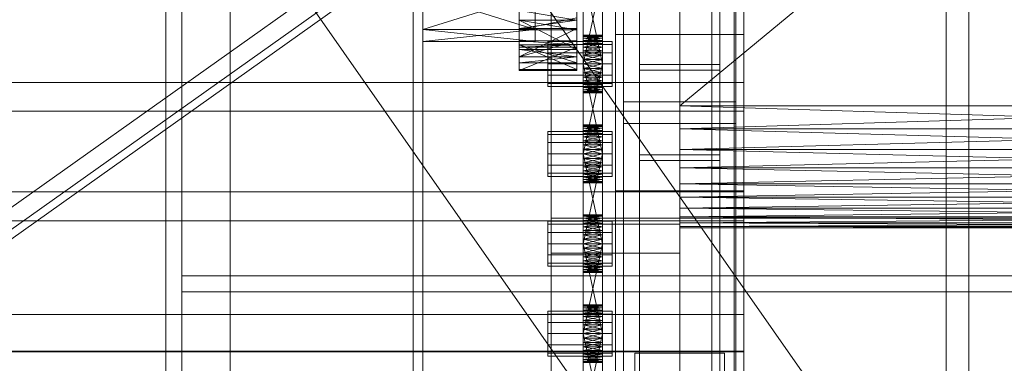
# Model space of a CAD drawing. Header units: millimetres. Extents: x -1970 to 61924, y -58230 to 6847.
# Tile 251 of 256: x 1274 to 1581, y -33971 to -33864. Entities that reach past the tile are written whole.
import ezdxf

# ---------------------------------------------------------------- set-up
doc = ezdxf.new("R2010")
doc.units = ezdxf.units.MM
for name, color, linetype, lineweight in [('COTAS_O', 1, 'Continuous', 0), ('frontal_C03', 7, 'Continuous', 0), ('frontal_secador', 7, 'Continuous', 0), ('frontal_tolva', 7, 'Continuous', 0)]:
    doc.layers.add(name, color=color, linetype=linetype, lineweight=lineweight)
doc.dimstyles.new('R19_100', dxfattribs={"dimtxt": 250, "dimasz": 150, "dimexe": 150, "dimexo": 80, "dimgap": 100, "dimtad": 1, "dimtih": 1, "dimtoh": 1, "dimdsep": 46, "dimcen": 0.09, "dimadec": 0, "dimazin": 0, "dimtfac": 1, "dimtdec": 4, "dimtofl": 0, "dimtmove": 0, "dimatfit": 3, "dimfxl": 1, "dimtolj": 1, "dimtzin": 0, "dimarcsym": 0})

# ---------------------------------------------------------------- blocks, each defined once
blk = doc.blocks.new('DIM_R26_46')
at = {"layer": 'COTAS_O'}
for p, q in [((-1725, -33700), (-1575, -33655)), ((1725, -33700), (1575, -33655)), ((-1725, -34400), (-1725, -33700)), ((-1725, -33700), (1725, -33700)), ((-1725, -33700), (-1575, -33745)), ((1725, -33700), (1575, -33745)), ((1725, -34400), (1725, -33700))]:
    blk.add_line(p, q, dxfattribs=at)
blk.add_text('3450 O', height=250, dxfattribs=at).set_placement((0, -33600))

msp = doc.modelspace()

# ---------------------------------------------------------------- linework, layer by layer
at = {"layer": 'frontal_C03'}
for p, q in [((1500, -32314.944), (1500, -34875.113)), ((1500, -34879.011), (1500, -32318.841)), ((1490, -35975), (1490, -32996.942)), ((1497, -35975), (1497, -32996.942)), ((1563, -35975), (1563, -32996.942)), ((1570, -35975), (1570, -32996.942)), ((1490, -35975), (1490, -33266.434)), ((1497, -35975), (1497, -33266.434)), ((1563, -35975), (1563, -33266.434)), ((1570, -35975), (1570, -33266.434)), ((1467.5, -33879.447), (1467.5, -33284.487)), ((1492.5, -33284.487), (1492.5, -33879.447)), ((1467.5, -33905.804), (1467.5, -33310.844)), ((1492.5, -33905.804), (1492.5, -33310.844)), ((1462.5, -33889.257), (1462.5, -33563.788)), ((1497.5, -33563.788), (1497.5, -33889.257)), ((1462.5, -33895.994), (1462.5, -33570.525)), ((1497.5, -33895.994), (1497.5, -33570.525)), ((1460, -33868.264), (1460, -33598.772)), ((1500, -33598.772), (1500, -33868.264)), ((1460, -33916.987), (1460, -33647.495)), ((1500, -33916.987), (1500, -33647.495)), ((1440, -34004.816), (1440, -33657.91)), ((1480, -33657.91), (1480, -34004.816)), ((1440, -33666.893), (1440, -34013.799)), ((1480, -34013.799), (1480, -33666.893)), ((1490, -35975), (1490, -33805.417)), ((1497, -35975), (1497, -33805.417)), ((1563, -35975), (1563, -33805.417)), ((1570, -35975), (1570, -33805.417)), ((1460, -34086.651), (1460, -33817.159)), ((1500, -33817.159), (1500, -34086.651)), ((1467.5, -33821.664), (1467.5, -33877.64)), ((1492.5, -33877.64), (1492.5, -33821.664)), ((1467.5, -34418.43), (1467.5, -33823.47)), ((1492.5, -33823.47), (1492.5, -34418.43)), ((1462.5, -34158.748), (1462.5, -33833.28)), ((1497.5, -33833.28), (1497.5, -34158.748)), ((1462.5, -34165.485), (1462.5, -33840.017)), ((1497.5, -34165.485), (1497.5, -33840.017)), ((1467.5, -34444.787), (1467.5, -33849.827)), ((1492.5, -34444.787), (1492.5, -33849.827)), ((1467.5, -33851.633), (1467.5, -33907.61)), ((1492.5, -33851.633), (1492.5, -33907.61)), ((1460, -34125.629), (1460, -33856.137)), ((1500, -34125.629), (1500, -33856.137)), ((1500, -33868.264), (1460, -33868.264)), ((1460, -33868.264), (1460, -33916.987)), ((1460, -34137.755), (1460, -33868.264)), ((1500, -33916.987), (1500, -33868.264)), ((1500, -33868.264), (1500, -34137.755)), ((1492.5, -33877.64), (1467.5, -33877.64)), ((1467.5, -33877.64), (1467.5, -33907.61)), ((1467.5, -33905.804), (1467.5, -33879.447)), ((1467.5, -33879.447), (1492.5, -33879.447)), ((1492.5, -33907.61), (1492.5, -33877.64)), ((1492.5, -33879.447), (1492.5, -33905.804)), ((-1500, -33883.261), (1500, -33883.261)), ((1500, -33883.261), (1500, -33892.245)), ((1500, -33883.261), (1500, -33917.367)), ((1497.5, -33889.257), (1462.5, -33889.257)), ((1462.5, -33889.257), (1462.5, -33895.994)), ((1497.5, -33895.994), (1497.5, -33889.257)), ((1500, -33892.245), (-1500, -33892.245)), ((1500, -33926.351), (1500, -33892.245)), ((1462.5, -33895.994), (1497.5, -33895.994)), ((1492.5, -33905.804), (1467.5, -33905.804)), ((1467.5, -33907.61), (1492.5, -33907.61)), ((1460, -33916.987), (1500, -33916.987)), ((1460, -34186.478), (1460, -33916.987)), ((1500, -34186.478), (1500, -33916.987)), ((1500, -33917.367), (-1500, -33917.367)), ((1500, -33926.351), (1500, -33917.367)), ((-1500, -33926.351), (1500, -33926.351)), ((1440, -33936.384), (1440, -33927.401)), ((1440, -33927.401), (1480, -33927.401)), ((1440, -34274.308), (1440, -33927.401)), ((1480, -33927.401), (1480, -33936.384)), ((1480, -33927.401), (1480, -34274.308)), ((1480, -33936.384), (1440, -33936.384)), ((1440, -33936.384), (1440, -34283.291)), ((1480, -34283.291), (1480, -33936.384)), ((-1500, -33955.526), (1500, -33955.526)), ((1500, -33955.526), (1500, -33966.934)), ((1500, -33955.526), (1500, -33967.219)), ((1500, -33966.934), (-1500, -33966.934)), ((1500, -33967.219), (-1500, -33967.219)), ((1466, -33974.343), (1466, -33967.606)), ((1466, -33967.606), (1494, -33967.606)), ((1466, -33979.299), (1466, -33967.606)), ((1494, -33967.606), (1494, -33974.343)), ((1494, -33967.606), (1494, -33979.299)), ((1500, -33978.628), (1500, -33966.934)), ((1500, -33978.628), (1500, -33967.219))]:
    msp.add_line(p, q, dxfattribs=at)
at = {"layer": 'frontal_secador'}
for p, q in [((1340, -36000), (1340, -33000)), ((1400, -36000), (1400, -33000)), ((1320, -35980), (1320, -33075)), ((1325, -36000), (1325, -33075)), ((1325, -34600), (1325, -33075)), ((1325, -35980), (1325, -33075)), ((1397, -35940), (1397, -33075)), ((1400, -36000), (1400, -33075)), ((1400, -34600), (1400, -33075)), ((1400, -35940), (1400, -33075)), ((1400, -34650), (1400, -33075)), ((1400, -36000), (1400, -33250)), ((1480, -33658.5), (1480, -33919)), ((1480, -33914.82), (1480, -33658.5)), ((1480, -33890.5), (1480, -33677.12)), ((1480, -33914.82), (1480, -33677.12)), ((1480, -33682.82), (1480, -33897.72)), ((1480, -33682.82), (1480, -33919)), ((1480, -33890.5), (1480, -33689.28)), ((1480, -33696.5), (1480, -33897.72)), ((1480, -33890.5), (1480, -33696.5)), ((1715, -33696.5), (1480, -33890.5)), ((1430, -33871.527), (1430, -33737.639)), ((1448, -33737.639), (1448, -33871.527)), ((1400, -33866.731), (1400, -33793.5)), ((1435, -33793.5), (1435, -33866.731)), ((1430, -33805.858), (1430, -33871.527)), ((1448, -33871.527), (1448, -33805.858)), ((1400, -33866.731), (1400, -33826.67)), ((1435, -33826.67), (1435, -33866.731)), ((1430, -33863.889), (1430, -33829.365)), ((1430, -33871.527), (1430, -33829.365)), ((1448, -33829.365), (1448, -33863.889)), ((1448, -33829.365), (1448, -33871.527)), ((1400, -33866.731), (1400, -33832.493)), ((1400, -33866.731), (1400, -33834.5)), ((1435, -33832.493), (1435, -33866.731)), ((1435, -33834.5), (1435, -33866.731)), ((1400, -33866.731), (1400, -33838.76)), ((1435, -33838.76), (1435, -33866.731)), ((1450, -33880.281), (1450, -33841.481)), ((1450, -33843.136), (1450, -33880.281)), ((1456, -33841.481), (1456, -33880.281)), ((1456, -33880.281), (1456, -33843.136)), ((1450, -33880.281), (1450, -33845.414)), ((1456, -33845.414), (1456, -33880.281)), ((1430, -33863.889), (1430, -33849.361)), ((1430, -33849.361), (1430, -33871.527)), ((1448, -33849.361), (1448, -33863.889)), ((1448, -33871.527), (1448, -33849.361)), ((1450, -33877.5), (1450, -33848.092)), ((1450, -33880.281), (1450, -33848.092)), ((1450, -33849.5), (1450, -33877.5)), ((1456, -33877.5), (1450, -33849.5)), ((1456, -33849.5), (1450, -33877.5)), ((1456, -33848.092), (1456, -33877.5)), ((1456, -33848.092), (1456, -33880.281)), ((1456, -33877.5), (1456, -33849.5)), ((1400, -33855.794), (1400, -33866.731)), ((1435, -33855.794), (1400, -33866.731)), ((1435, -33866.731), (1400, -33855.794)), ((1430, -33866.827), (1430, -33853.572)), ((1430, -33863.889), (1430, -33853.572)), ((1435, -33866.731), (1435, -33855.794)), ((1448, -33853.572), (1448, -33866.827)), ((1448, -33853.572), (1448, -33863.889)), ((1430, -33863.889), (1430, -33860.859)), ((1448, -33863.889), (1430, -33860.859)), ((1448, -33860.859), (1448, -33863.889)), ((1430, -33863.075), (1430, -33866.827)), ((1448, -33863.075), (1430, -33866.827)), ((1430, -33866.827), (1430, -33863.889)), ((1430, -33863.889), (1430, -33870.317)), ((1430, -33872.954), (1430, -33863.889)), ((1430, -33871.527), (1430, -33863.889)), ((1430, -33863.889), (1430, -33866.487)), ((1448, -33866.827), (1430, -33863.889)), ((1448, -33863.889), (1430, -33863.889)), ((1448, -33863.889), (1430, -33866.487)), ((1448, -33872.954), (1430, -33863.889)), ((1448, -33866.827), (1448, -33863.075)), ((1448, -33863.889), (1448, -33866.827)), ((1448, -33870.317), (1448, -33863.889)), ((1448, -33863.889), (1448, -33872.954)), ((1448, -33863.889), (1448, -33871.527)), ((1448, -33866.487), (1448, -33863.889)), ((1400, -33866.731), (1400, -33870.5)), ((1435, -33866.731), (1400, -33866.731)), ((1435, -33866.731), (1400, -33870.5)), ((1435, -33870.5), (1400, -33866.731)), ((1430, -33877.124), (1430, -33866.487)), ((1430, -33866.487), (1430, -33875.291)), ((1430, -33871.527), (1430, -33866.487)), ((1448, -33866.487), (1430, -33866.487)), ((1448, -33866.487), (1430, -33875.291)), ((1448, -33866.827), (1430, -33866.827)), ((1435, -33866.731), (1435, -33870.5)), ((1448, -33866.487), (1448, -33877.124)), ((1448, -33875.291), (1448, -33866.487)), ((1448, -33866.487), (1448, -33871.527)), ((1435, -33870.5), (1400, -33870.5)), ((1430, -33872.954), (1430, -33870.317)), ((1430, -33870.317), (1430, -33875.291)), ((1430, -33871.527), (1430, -33870.317)), ((1448, -33871.527), (1430, -33870.317)), ((1448, -33870.317), (1430, -33870.317)), ((1448, -33870.317), (1430, -33875.291)), ((1439, -33871.438), (1439, -33870.5)), ((1459, -33870.5), (1439, -33870.5)), ((1448, -33870.317), (1448, -33872.954)), ((1448, -33875.291), (1448, -33870.317)), ((1448, -33870.317), (1448, -33871.527)), ((1450, -33868.611), (1450, -33868.5)), ((1456, -33868.611), (1450, -33868.5)), ((1456, -33868.5), (1450, -33868.5)), ((1456, -33868.5), (1450, -33868.611)), ((1450, -33868.611), (1450, -33869.481)), ((1450, -33868.94), (1450, -33868.611)), ((1450, -33868.611), (1450, -33871.136)), ((1456, -33868.94), (1450, -33868.611)), ((1456, -33868.611), (1450, -33868.611)), ((1456, -33868.611), (1450, -33868.94)), ((1450, -33869.481), (1450, -33868.94)), ((1456, -33869.481), (1450, -33868.94)), ((1456, -33868.94), (1450, -33868.94)), ((1456, -33868.94), (1450, -33869.481)), ((1450, -33869.481), (1450, -33871.136)), ((1450, -33870.219), (1450, -33869.481)), ((1450, -33873.414), (1450, -33869.481)), ((1450, -33908.281), (1450, -33869.481)), ((1456, -33870.219), (1450, -33869.481)), ((1456, -33869.481), (1450, -33869.481)), ((1456, -33869.481), (1450, -33870.219)), ((1450, -33871.136), (1450, -33870.219)), ((1456, -33871.136), (1450, -33870.219)), ((1456, -33870.219), (1450, -33870.219)), ((1456, -33870.219), (1450, -33871.136)), ((1450, -33871.136), (1450, -33873.414)), ((1450, -33872.21), (1450, -33871.136)), ((1450, -33871.136), (1450, -33876.092)), ((1450, -33871.136), (1450, -33908.281)), ((1456, -33872.21), (1450, -33871.136)), ((1456, -33871.136), (1450, -33871.136)), ((1456, -33871.136), (1450, -33872.21)), ((1456, -33868.611), (1456, -33868.5)), ((1456, -33869.481), (1456, -33868.611)), ((1456, -33868.611), (1456, -33868.94)), ((1456, -33871.136), (1456, -33868.611)), ((1456, -33868.94), (1456, -33869.481)), ((1456, -33871.136), (1456, -33869.481)), ((1456, -33869.481), (1456, -33870.219)), ((1456, -33869.481), (1456, -33873.414)), ((1456, -33869.481), (1456, -33908.281)), ((1456, -33870.219), (1456, -33871.136)), ((1456, -33873.414), (1456, -33871.136)), ((1456, -33871.136), (1456, -33872.21)), ((1456, -33876.092), (1456, -33871.136)), ((1456, -33908.281), (1456, -33871.136)), ((1459, -33871.438), (1459, -33870.5)), ((1430, -33877.124), (1430, -33871.527)), ((1430, -33871.527), (1430, -33872.256)), ((1430, -33879.235), (1430, -33871.527)), ((1448, -33877.124), (1430, -33871.527)), ((1448, -33871.527), (1430, -33871.527)), ((1448, -33871.527), (1430, -33872.256)), ((1448, -33879.235), (1430, -33871.527)), ((1430, -33879.235), (1430, -33872.256)), ((1430, -33872.256), (1430, -33879.5)), ((1448, -33872.256), (1430, -33872.256)), ((1448, -33872.256), (1430, -33879.5)), ((1430, -33875.291), (1430, -33872.954)), ((1448, -33875.291), (1430, -33872.954)), ((1448, -33872.954), (1430, -33872.954)), ((1439, -33874), (1439, -33871.438)), ((1459, -33871.438), (1439, -33871.438)), ((1439, -33877.5), (1439, -33874)), ((1459, -33874), (1439, -33874)), ((1448, -33871.527), (1448, -33877.124)), ((1448, -33872.256), (1448, -33871.527)), ((1448, -33871.527), (1448, -33879.235)), ((1448, -33872.256), (1448, -33879.235)), ((1448, -33879.5), (1448, -33872.256)), ((1448, -33872.954), (1448, -33875.291)), ((1450, -33873.414), (1450, -33872.21)), ((1456, -33873.414), (1450, -33872.21)), ((1456, -33872.21), (1450, -33872.21)), ((1456, -33872.21), (1450, -33873.414)), ((1450, -33873.414), (1450, -33876.092)), ((1450, -33874.719), (1450, -33873.414)), ((1450, -33908.281), (1450, -33873.414)), ((1456, -33874.719), (1450, -33873.414)), ((1456, -33873.414), (1450, -33873.414)), ((1456, -33873.414), (1450, -33874.719)), ((1456, -33872.21), (1456, -33873.414)), ((1456, -33876.092), (1456, -33873.414)), ((1456, -33873.414), (1456, -33874.719)), ((1456, -33873.414), (1456, -33908.281)), ((1459, -33874), (1459, -33871.438)), ((1459, -33877.5), (1459, -33874)), ((1430, -33875.291), (1430, -33877.124)), ((1448, -33875.291), (1430, -33875.291)), ((1448, -33875.291), (1430, -33877.124)), ((1448, -33877.124), (1430, -33877.124)), ((1448, -33877.124), (1448, -33875.291)), ((1450, -33876.092), (1450, -33874.719)), ((1456, -33876.092), (1450, -33874.719)), ((1456, -33874.719), (1450, -33874.719)), ((1456, -33874.719), (1450, -33876.092)), ((1450, -33905.5), (1450, -33876.092)), ((1450, -33876.092), (1450, -33877.5)), ((1450, -33908.281), (1450, -33876.092)), ((1456, -33877.5), (1450, -33876.092)), ((1456, -33876.092), (1450, -33876.092)), ((1456, -33876.092), (1450, -33877.5)), ((1456, -33874.719), (1456, -33876.092)), ((1456, -33876.092), (1456, -33905.5)), ((1456, -33877.5), (1456, -33876.092)), ((1456, -33876.092), (1456, -33908.281)), ((1430, -33879.5), (1430, -33879.235)), ((1448, -33879.5), (1430, -33879.235)), ((1448, -33879.235), (1430, -33879.235)), ((1448, -33879.5), (1430, -33879.5)), ((1439, -33877.5), (1439, -33881)), ((1439, -33877.5), (1459, -33877.5)), ((1448, -33879.235), (1448, -33879.5)), ((1450, -33877.5), (1450, -33905.5)), ((1456, -33905.5), (1450, -33877.5)), ((1456, -33877.5), (1450, -33877.5)), ((1456, -33877.5), (1450, -33905.5)), ((1450, -33880.281), (1450, -33877.5)), ((1450, -33877.5), (1450, -33878.908)), ((1456, -33877.5), (1450, -33878.908)), ((1456, -33878.908), (1450, -33877.5)), ((1450, -33878.908), (1450, -33880.281)), ((1456, -33878.908), (1450, -33878.908)), ((1456, -33878.908), (1450, -33880.281)), ((1456, -33880.281), (1450, -33878.908)), ((1450, -33882.79), (1450, -33880.281)), ((1450, -33880.281), (1450, -33881.586)), ((1450, -33884.781), (1450, -33880.281)), ((1450, -33886.5), (1450, -33880.281)), ((1456, -33880.281), (1450, -33880.281)), ((1456, -33880.281), (1450, -33881.586)), ((1456, -33881.586), (1450, -33880.281)), ((1456, -33905.5), (1456, -33877.5)), ((1456, -33877.5), (1456, -33880.281)), ((1456, -33878.908), (1456, -33877.5)), ((1456, -33880.281), (1456, -33878.908)), ((1456, -33880.281), (1456, -33882.79)), ((1456, -33881.586), (1456, -33880.281)), ((1456, -33880.281), (1456, -33884.781)), ((1456, -33880.281), (1456, -33886.5)), ((1459, -33881), (1459, -33877.5)), ((1439, -33881), (1439, -33883.562)), ((1459, -33881), (1439, -33881)), ((1439, -33883.562), (1439, -33884.5)), ((1459, -33883.562), (1439, -33883.562)), ((1450, -33881.586), (1450, -33882.79)), ((1456, -33881.586), (1450, -33881.586)), ((1456, -33881.586), (1450, -33882.79)), ((1456, -33882.79), (1450, -33881.586)), ((1450, -33884.781), (1450, -33882.79)), ((1450, -33882.79), (1450, -33883.864)), ((1456, -33882.79), (1450, -33882.79)), ((1456, -33882.79), (1450, -33883.864)), ((1456, -33883.864), (1450, -33882.79)), ((1456, -33882.79), (1456, -33881.586)), ((1456, -33882.79), (1456, -33884.781)), ((1456, -33883.864), (1456, -33882.79)), ((1459, -33881), (1459, -33883.562)), ((1459, -33883.562), (1459, -33884.5)), ((1459, -33884.5), (1439, -33884.5)), ((1450, -33883.864), (1450, -33884.781)), ((1456, -33883.864), (1450, -33883.864)), ((1456, -33883.864), (1450, -33884.781)), ((1456, -33884.781), (1450, -33883.864)), ((1450, -33886.06), (1450, -33884.781)), ((1450, -33884.781), (1450, -33885.519)), ((1450, -33886.5), (1450, -33884.781)), ((1456, -33884.781), (1450, -33884.781)), ((1456, -33884.781), (1450, -33885.519)), ((1456, -33885.519), (1450, -33884.781)), ((1450, -33885.519), (1450, -33886.06)), ((1456, -33885.519), (1450, -33885.519)), ((1456, -33885.519), (1450, -33886.06)), ((1456, -33886.06), (1450, -33885.519)), ((1450, -33886.5), (1450, -33886.06)), ((1450, -33886.06), (1450, -33886.389)), ((1456, -33886.06), (1450, -33886.06)), ((1456, -33886.06), (1450, -33886.389)), ((1456, -33886.389), (1450, -33886.06)), ((1450, -33886.389), (1450, -33886.5)), ((1456, -33886.389), (1450, -33886.389)), ((1456, -33886.389), (1450, -33886.5)), ((1456, -33886.5), (1450, -33886.389)), ((1456, -33886.5), (1450, -33886.5)), ((1456, -33884.781), (1456, -33883.864)), ((1456, -33884.781), (1456, -33886.06)), ((1456, -33885.519), (1456, -33884.781)), ((1456, -33884.781), (1456, -33886.5)), ((1456, -33886.06), (1456, -33885.519)), ((1456, -33886.06), (1456, -33886.5)), ((1456, -33886.389), (1456, -33886.06)), ((1456, -33886.5), (1456, -33886.389)), ((1480, -33897.72), (1480, -33890.5)), ((1480, -33904.18), (1480, -33890.5)), ((1480, -33914.82), (1480, -33890.5)), ((1715, -33897.72), (1480, -33890.5)), ((1715, -33890.5), (1480, -33890.5)), ((1715, -33890.5), (1480, -33897.72)), ((1439, -33899.438), (1439, -33898.5)), ((1459, -33898.5), (1439, -33898.5)), ((1450, -33896.611), (1450, -33896.5)), ((1456, -33896.611), (1450, -33896.5)), ((1456, -33896.5), (1450, -33896.5)), ((1456, -33896.5), (1450, -33896.611)), ((1450, -33896.611), (1450, -33897.481)), ((1450, -33896.94), (1450, -33896.611)), ((1450, -33896.611), (1450, -33899.136)), ((1456, -33896.94), (1450, -33896.611)), ((1456, -33896.611), (1450, -33896.611)), ((1456, -33896.611), (1450, -33896.94)), ((1450, -33897.481), (1450, -33896.94)), ((1456, -33897.481), (1450, -33896.94)), ((1456, -33896.94), (1450, -33896.94)), ((1456, -33896.94), (1450, -33897.481)), ((1450, -33897.481), (1450, -33899.136)), ((1450, -33898.219), (1450, -33897.481)), ((1450, -33901.414), (1450, -33897.481)), ((1450, -33936.281), (1450, -33897.481)), ((1456, -33898.219), (1450, -33897.481)), ((1456, -33897.481), (1450, -33897.481)), ((1456, -33897.481), (1450, -33898.219)), ((1450, -33899.136), (1450, -33898.219)), ((1456, -33899.136), (1450, -33898.219)), ((1456, -33898.219), (1450, -33898.219)), ((1456, -33898.219), (1450, -33899.136)), ((1456, -33896.611), (1456, -33896.5)), ((1456, -33897.481), (1456, -33896.611)), ((1456, -33896.611), (1456, -33896.94)), ((1456, -33899.136), (1456, -33896.611)), ((1456, -33896.94), (1456, -33897.481)), ((1456, -33899.136), (1456, -33897.481)), ((1456, -33897.481), (1456, -33898.219)), ((1456, -33897.481), (1456, -33901.414)), ((1456, -33897.481), (1456, -33936.281)), ((1456, -33898.219), (1456, -33899.136)), ((1459, -33899.438), (1459, -33898.5)), ((1480, -33897.72), (1480, -33909.88)), ((1480, -33904.18), (1480, -33897.72)), ((1480, -33897.72), (1480, -33919)), ((1715, -33904.18), (1480, -33897.72)), ((1715, -33897.72), (1480, -33897.72)), ((1715, -33897.72), (1480, -33904.18)), ((1439, -33902), (1439, -33899.438)), ((1459, -33899.438), (1439, -33899.438)), ((1450, -33899.136), (1450, -33901.414)), ((1450, -33900.21), (1450, -33899.136)), ((1450, -33899.136), (1450, -33904.092)), ((1450, -33899.136), (1450, -33936.281)), ((1456, -33900.21), (1450, -33899.136)), ((1456, -33899.136), (1450, -33899.136)), ((1456, -33899.136), (1450, -33900.21)), ((1450, -33901.414), (1450, -33900.21)), ((1456, -33901.414), (1450, -33900.21)), ((1456, -33900.21), (1450, -33900.21)), ((1456, -33900.21), (1450, -33901.414)), ((1450, -33901.414), (1450, -33904.092)), ((1450, -33902.719), (1450, -33901.414)), ((1450, -33936.281), (1450, -33901.414)), ((1456, -33902.719), (1450, -33901.414)), ((1456, -33901.414), (1450, -33901.414)), ((1456, -33901.414), (1450, -33902.719)), ((1456, -33901.414), (1456, -33899.136)), ((1456, -33899.136), (1456, -33900.21)), ((1456, -33904.092), (1456, -33899.136)), ((1456, -33936.281), (1456, -33899.136)), ((1456, -33900.21), (1456, -33901.414)), ((1456, -33904.092), (1456, -33901.414)), ((1456, -33901.414), (1456, -33902.719)), ((1456, -33901.414), (1456, -33936.281)), ((1459, -33902), (1459, -33899.438)), ((1439, -33905.5), (1439, -33902)), ((1459, -33902), (1439, -33902)), ((1450, -33904.092), (1450, -33902.719)), ((1456, -33904.092), (1450, -33902.719)), ((1456, -33902.719), (1450, -33902.719)), ((1456, -33902.719), (1450, -33904.092)), ((1450, -33933.5), (1450, -33904.092)), ((1450, -33904.092), (1450, -33905.5)), ((1450, -33936.281), (1450, -33904.092)), ((1456, -33905.5), (1450, -33904.092)), ((1456, -33904.092), (1450, -33904.092)), ((1456, -33904.092), (1450, -33905.5)), ((1456, -33902.719), (1456, -33904.092)), ((1456, -33904.092), (1456, -33933.5)), ((1456, -33905.5), (1456, -33904.092)), ((1456, -33904.092), (1456, -33936.281)), ((1459, -33905.5), (1459, -33902)), ((1480, -33909.88), (1480, -33904.18)), ((1480, -33914.82), (1480, -33904.18)), ((1715, -33909.88), (1480, -33904.18)), ((1715, -33904.18), (1480, -33904.18)), ((1715, -33904.18), (1480, -33909.88)), ((1439, -33905.5), (1439, -33909)), ((1439, -33905.5), (1459, -33905.5)), ((1450, -33905.5), (1450, -33933.5)), ((1456, -33933.5), (1450, -33905.5)), ((1456, -33905.5), (1450, -33905.5)), ((1456, -33905.5), (1450, -33933.5)), ((1450, -33908.281), (1450, -33905.5)), ((1450, -33905.5), (1450, -33906.908)), ((1456, -33905.5), (1450, -33906.908)), ((1456, -33906.908), (1450, -33905.5)), ((1450, -33906.908), (1450, -33908.281)), ((1456, -33906.908), (1450, -33906.908)), ((1456, -33906.908), (1450, -33908.281)), ((1456, -33908.281), (1450, -33906.908)), ((1456, -33933.5), (1456, -33905.5)), ((1456, -33905.5), (1456, -33908.281)), ((1456, -33906.908), (1456, -33905.5)), ((1456, -33908.281), (1456, -33906.908)), ((1459, -33909), (1459, -33905.5)), ((1439, -33909), (1439, -33911.562)), ((1459, -33909), (1439, -33909)), ((1450, -33910.79), (1450, -33908.281)), ((1450, -33908.281), (1450, -33909.586)), ((1450, -33912.781), (1450, -33908.281)), ((1450, -33914.5), (1450, -33908.281)), ((1456, -33908.281), (1450, -33908.281)), ((1456, -33908.281), (1450, -33909.586)), ((1456, -33909.586), (1450, -33908.281)), ((1450, -33909.586), (1450, -33910.79)), ((1456, -33909.586), (1450, -33909.586)), ((1456, -33909.586), (1450, -33910.79)), ((1456, -33910.79), (1450, -33909.586)), ((1450, -33912.781), (1450, -33910.79)), ((1450, -33910.79), (1450, -33911.864)), ((1456, -33910.79), (1450, -33910.79)), ((1456, -33910.79), (1450, -33911.864)), ((1456, -33911.864), (1450, -33910.79)), ((1456, -33908.281), (1456, -33910.79)), ((1456, -33909.586), (1456, -33908.281)), ((1456, -33908.281), (1456, -33912.781)), ((1456, -33908.281), (1456, -33914.5)), ((1456, -33910.79), (1456, -33909.586)), ((1456, -33910.79), (1456, -33912.781)), ((1456, -33911.864), (1456, -33910.79)), ((1459, -33909), (1459, -33911.562)), ((1480, -33909.88), (1480, -33919)), ((1480, -33914.82), (1480, -33909.88)), ((1715, -33914.82), (1480, -33909.88)), ((1715, -33909.88), (1480, -33909.88)), ((1715, -33909.88), (1480, -33914.82)), ((1439, -33911.562), (1439, -33912.5)), ((1459, -33911.562), (1439, -33911.562)), ((1459, -33912.5), (1439, -33912.5)), ((1450, -33911.864), (1450, -33912.781)), ((1456, -33911.864), (1450, -33911.864)), ((1456, -33911.864), (1450, -33912.781)), ((1456, -33912.781), (1450, -33911.864)), ((1450, -33914.06), (1450, -33912.781)), ((1450, -33912.781), (1450, -33913.519)), ((1450, -33914.5), (1450, -33912.781)), ((1456, -33912.781), (1450, -33912.781)), ((1456, -33912.781), (1450, -33913.519)), ((1456, -33913.519), (1450, -33912.781)), ((1450, -33913.519), (1450, -33914.06)), ((1456, -33913.519), (1450, -33913.519)), ((1456, -33913.519), (1450, -33914.06)), ((1456, -33914.06), (1450, -33913.519)), ((1450, -33914.5), (1450, -33914.06)), ((1450, -33914.06), (1450, -33914.389)), ((1456, -33914.06), (1450, -33914.06)), ((1456, -33914.06), (1450, -33914.389)), ((1456, -33914.389), (1450, -33914.06)), ((1456, -33912.781), (1456, -33911.864)), ((1456, -33912.781), (1456, -33914.06)), ((1456, -33913.519), (1456, -33912.781)), ((1456, -33912.781), (1456, -33914.5)), ((1456, -33914.06), (1456, -33913.519)), ((1456, -33914.06), (1456, -33914.5)), ((1456, -33914.389), (1456, -33914.06)), ((1459, -33911.562), (1459, -33912.5)), ((1450, -33914.389), (1450, -33914.5)), ((1456, -33914.389), (1450, -33914.389)), ((1456, -33914.389), (1450, -33914.5)), ((1456, -33914.5), (1450, -33914.389)), ((1456, -33914.5), (1450, -33914.5)), ((1456, -33914.5), (1456, -33914.389)), ((1480, -33919), (1480, -33914.82)), ((1480, -33922.42), (1480, -33914.82)), ((1480, -33926.98), (1480, -33914.82)), ((1715, -33919), (1480, -33914.82)), ((1715, -33914.82), (1480, -33914.82)), ((1715, -33914.82), (1480, -33919)), ((1480, -33919), (1480, -33925.08)), ((1480, -33922.42), (1480, -33919)), ((1480, -33919), (1480, -33928.12)), ((1480, -33919), (1480, -33926.98)), ((1715, -33922.42), (1480, -33919)), ((1715, -33919), (1480, -33919)), ((1715, -33919), (1480, -33922.42)), ((1480, -33925.08), (1480, -33922.42)), ((1480, -33926.98), (1480, -33922.42)), ((1715, -33925.08), (1480, -33922.42)), ((1715, -33922.42), (1480, -33922.42)), ((1715, -33922.42), (1480, -33925.08)), ((1439, -33927.438), (1439, -33926.5)), ((1459, -33926.5), (1439, -33926.5)), ((1440, -33925.5), (1710, -33925.5)), ((1440, -33943.5), (1440, -33925.5)), ((1450, -33924.611), (1450, -33924.5)), ((1456, -33924.611), (1450, -33924.5)), ((1456, -33924.5), (1450, -33924.5)), ((1456, -33924.5), (1450, -33924.611)), ((1450, -33924.611), (1450, -33925.481)), ((1450, -33924.94), (1450, -33924.611)), ((1450, -33924.611), (1450, -33927.136)), ((1456, -33924.94), (1450, -33924.611)), ((1456, -33924.611), (1450, -33924.611)), ((1456, -33924.611), (1450, -33924.94)), ((1450, -33925.481), (1450, -33924.94)), ((1456, -33925.481), (1450, -33924.94)), ((1456, -33924.94), (1450, -33924.94)), ((1456, -33924.94), (1450, -33925.481)), ((1450, -33925.481), (1450, -33927.136)), ((1450, -33926.219), (1450, -33925.481)), ((1450, -33929.414), (1450, -33925.481)), ((1450, -33964.281), (1450, -33925.481)), ((1456, -33926.219), (1450, -33925.481)), ((1456, -33925.481), (1450, -33925.481)), ((1456, -33925.481), (1450, -33926.219)), ((1450, -33927.136), (1450, -33926.219)), ((1456, -33927.136), (1450, -33926.219)), ((1456, -33926.219), (1450, -33926.219)), ((1456, -33926.219), (1450, -33927.136)), ((1456, -33924.611), (1456, -33924.5)), ((1456, -33925.481), (1456, -33924.611)), ((1456, -33924.611), (1456, -33924.94)), ((1456, -33927.136), (1456, -33924.611)), ((1456, -33924.94), (1456, -33925.481)), ((1456, -33927.136), (1456, -33925.481)), ((1456, -33925.481), (1456, -33926.219)), ((1456, -33925.481), (1456, -33929.414)), ((1456, -33925.481), (1456, -33964.281)), ((1456, -33926.219), (1456, -33927.136)), ((1459, -33927.438), (1459, -33926.5)), ((1480, -33925.08), (1480, -33928.12)), ((1480, -33926.98), (1480, -33925.08)), ((1715, -33926.98), (1480, -33925.08)), ((1715, -33925.08), (1480, -33925.08)), ((1715, -33925.08), (1480, -33926.98)), ((1439, -33930), (1439, -33927.438)), ((1459, -33927.438), (1439, -33927.438)), ((1450, -33927.136), (1450, -33929.414)), ((1450, -33928.21), (1450, -33927.136)), ((1450, -33927.136), (1450, -33932.092)), ((1450, -33927.136), (1450, -33964.281)), ((1456, -33928.21), (1450, -33927.136)), ((1456, -33927.136), (1450, -33927.136)), ((1456, -33927.136), (1450, -33928.21)), ((1450, -33929.414), (1450, -33928.21)), ((1456, -33929.414), (1450, -33928.21)), ((1456, -33928.21), (1450, -33928.21)), ((1456, -33928.21), (1450, -33929.414)), ((1450, -33929.414), (1450, -33932.092)), ((1450, -33930.719), (1450, -33929.414)), ((1450, -33964.281), (1450, -33929.414)), ((1456, -33930.719), (1450, -33929.414)), ((1456, -33929.414), (1450, -33929.414)), ((1456, -33929.414), (1450, -33930.719)), ((1456, -33929.414), (1456, -33927.136)), ((1456, -33927.136), (1456, -33928.21)), ((1456, -33932.092), (1456, -33927.136)), ((1456, -33964.281), (1456, -33927.136)), ((1456, -33928.21), (1456, -33929.414)), ((1456, -33932.092), (1456, -33929.414)), ((1456, -33929.414), (1456, -33930.719)), ((1456, -33929.414), (1456, -33964.281)), ((1459, -33930), (1459, -33927.438)), ((1480, -33928.5), (1480, -33926.98)), ((1480, -33926.98), (1480, -33928.12)), ((1715, -33928.12), (1480, -33926.98)), ((1715, -33926.98), (1480, -33926.98)), ((1715, -33926.98), (1480, -33928.12)), ((1480, -33928.12), (1480, -33928.5)), ((1715, -33928.5), (1480, -33928.12)), ((1715, -33928.12), (1480, -33928.12)), ((1715, -33928.12), (1480, -33928.5)), ((1480, -33928.5), (1715, -33928.5)), ((1439, -33933.5), (1439, -33930)), ((1459, -33930), (1439, -33930)), ((1450, -33932.092), (1450, -33930.719)), ((1456, -33932.092), (1450, -33930.719)), ((1456, -33930.719), (1450, -33930.719)), ((1456, -33930.719), (1450, -33932.092)), ((1450, -33961.5), (1450, -33932.092)), ((1450, -33932.092), (1450, -33933.5)), ((1450, -33964.281), (1450, -33932.092)), ((1456, -33933.5), (1450, -33932.092)), ((1456, -33932.092), (1450, -33932.092)), ((1456, -33932.092), (1450, -33933.5)), ((1456, -33930.719), (1456, -33932.092)), ((1456, -33932.092), (1456, -33961.5)), ((1456, -33933.5), (1456, -33932.092)), ((1456, -33932.092), (1456, -33964.281)), ((1459, -33933.5), (1459, -33930)), ((1439, -33933.5), (1439, -33937)), ((1439, -33933.5), (1459, -33933.5)), ((1450, -33933.5), (1450, -33961.5)), ((1456, -33961.5), (1450, -33933.5)), ((1456, -33933.5), (1450, -33933.5)), ((1456, -33933.5), (1450, -33961.5)), ((1450, -33936.281), (1450, -33933.5)), ((1450, -33933.5), (1450, -33934.908)), ((1456, -33933.5), (1450, -33934.908)), ((1456, -33934.908), (1450, -33933.5)), ((1450, -33934.908), (1450, -33936.281)), ((1456, -33934.908), (1450, -33934.908)), ((1456, -33934.908), (1450, -33936.281)), ((1456, -33936.281), (1450, -33934.908)), ((1456, -33961.5), (1456, -33933.5)), ((1456, -33933.5), (1456, -33936.281)), ((1456, -33934.908), (1456, -33933.5)), ((1456, -33936.281), (1456, -33934.908)), ((1459, -33937), (1459, -33933.5)), ((1439, -33937), (1439, -33939.562)), ((1459, -33937), (1439, -33937)), ((1450, -33938.79), (1450, -33936.281)), ((1450, -33936.281), (1450, -33937.586)), ((1450, -33940.781), (1450, -33936.281)), ((1450, -33942.5), (1450, -33936.281)), ((1456, -33936.281), (1450, -33936.281)), ((1456, -33936.281), (1450, -33937.586)), ((1456, -33937.586), (1450, -33936.281)), ((1450, -33937.586), (1450, -33938.79)), ((1456, -33937.586), (1450, -33937.586)), ((1456, -33937.586), (1450, -33938.79)), ((1456, -33938.79), (1450, -33937.586)), ((1456, -33936.281), (1456, -33938.79)), ((1456, -33937.586), (1456, -33936.281)), ((1456, -33936.281), (1456, -33940.781)), ((1456, -33936.281), (1456, -33942.5)), ((1456, -33938.79), (1456, -33937.586)), ((1459, -33937), (1459, -33939.562)), ((1439, -33939.562), (1439, -33940.5)), ((1459, -33939.562), (1439, -33939.562)), ((1459, -33940.5), (1439, -33940.5)), ((1450, -33940.781), (1450, -33938.79)), ((1450, -33938.79), (1450, -33939.864)), ((1456, -33938.79), (1450, -33938.79)), ((1456, -33938.79), (1450, -33939.864)), ((1456, -33939.864), (1450, -33938.79)), ((1450, -33939.864), (1450, -33940.781)), ((1456, -33939.864), (1450, -33939.864)), ((1456, -33939.864), (1450, -33940.781)), ((1456, -33940.781), (1450, -33939.864)), ((1450, -33942.06), (1450, -33940.781)), ((1450, -33940.781), (1450, -33941.519)), ((1450, -33942.5), (1450, -33940.781)), ((1456, -33940.781), (1450, -33940.781)), ((1456, -33940.781), (1450, -33941.519)), ((1456, -33941.519), (1450, -33940.781)), ((1450, -33941.519), (1450, -33942.06)), ((1456, -33941.519), (1450, -33941.519)), ((1456, -33941.519), (1450, -33942.06)), ((1456, -33942.06), (1450, -33941.519)), ((1456, -33938.79), (1456, -33940.781)), ((1456, -33939.864), (1456, -33938.79)), ((1456, -33940.781), (1456, -33939.864)), ((1456, -33940.781), (1456, -33942.06)), ((1456, -33941.519), (1456, -33940.781)), ((1456, -33940.781), (1456, -33942.5)), ((1456, -33942.06), (1456, -33941.519)), ((1459, -33939.562), (1459, -33940.5)), ((1325, -33943.5), (2125, -33943.5)), ((1325, -33948.5), (1325, -33943.5)), ((1440, -33943.5), (1710, -33943.5)), ((1450, -33942.5), (1450, -33942.06)), ((1450, -33942.06), (1450, -33942.389)), ((1456, -33942.06), (1450, -33942.06)), ((1456, -33942.06), (1450, -33942.389)), ((1456, -33942.389), (1450, -33942.06)), ((1450, -33942.389), (1450, -33942.5)), ((1456, -33942.389), (1450, -33942.389)), ((1456, -33942.389), (1450, -33942.5)), ((1456, -33942.5), (1450, -33942.389)), ((1456, -33942.5), (1450, -33942.5)), ((1456, -33942.06), (1456, -33942.5)), ((1456, -33942.389), (1456, -33942.06)), ((1456, -33942.5), (1456, -33942.389)), ((1325, -33948.5), (2125, -33948.5)), ((1325, -33998.5), (1325, -33948.5)), ((1450, -33952.611), (1450, -33952.5)), ((1456, -33952.611), (1450, -33952.5)), ((1456, -33952.5), (1450, -33952.5)), ((1456, -33952.5), (1450, -33952.611)), ((1450, -33952.611), (1450, -33953.481)), ((1450, -33952.941), (1450, -33952.611)), ((1450, -33952.611), (1450, -33955.136)), ((1456, -33952.941), (1450, -33952.611)), ((1456, -33952.611), (1450, -33952.611)), ((1456, -33952.611), (1450, -33952.941)), ((1450, -33953.481), (1450, -33952.941)), ((1456, -33953.481), (1450, -33952.941)), ((1456, -33952.941), (1450, -33952.941)), ((1456, -33952.941), (1450, -33953.481)), ((1450, -33953.481), (1450, -33955.136)), ((1450, -33954.219), (1450, -33953.481)), ((1450, -33957.414), (1450, -33953.481)), ((1450, -33992.281), (1450, -33953.481)), ((1456, -33954.219), (1450, -33953.481)), ((1456, -33953.481), (1450, -33953.481)), ((1456, -33953.481), (1450, -33954.219)), ((1456, -33952.611), (1456, -33952.5)), ((1456, -33953.481), (1456, -33952.611)), ((1456, -33952.611), (1456, -33952.941)), ((1456, -33955.136), (1456, -33952.611)), ((1456, -33952.941), (1456, -33953.481)), ((1456, -33955.136), (1456, -33953.481)), ((1456, -33953.481), (1456, -33954.219)), ((1456, -33953.481), (1456, -33957.414)), ((1456, -33953.481), (1456, -33992.281)), ((1439, -33955.438), (1439, -33954.5)), ((1459, -33954.5), (1439, -33954.5)), ((1439, -33958), (1439, -33955.438)), ((1459, -33955.438), (1439, -33955.438)), ((1450, -33955.136), (1450, -33954.219)), ((1456, -33955.136), (1450, -33954.219)), ((1456, -33954.219), (1450, -33954.219)), ((1456, -33954.219), (1450, -33955.136)), ((1450, -33955.136), (1450, -33957.414)), ((1450, -33956.21), (1450, -33955.136)), ((1450, -33955.136), (1450, -33960.092)), ((1450, -33955.136), (1450, -33992.281)), ((1456, -33956.21), (1450, -33955.136)), ((1456, -33955.136), (1450, -33955.136)), ((1456, -33955.136), (1450, -33956.21)), ((1450, -33957.414), (1450, -33956.21)), ((1456, -33957.414), (1450, -33956.21)), ((1456, -33956.21), (1450, -33956.21)), ((1456, -33956.21), (1450, -33957.414)), ((1456, -33954.219), (1456, -33955.136)), ((1456, -33957.414), (1456, -33955.136)), ((1456, -33955.136), (1456, -33956.21)), ((1456, -33960.092), (1456, -33955.136)), ((1456, -33992.281), (1456, -33955.136)), ((1456, -33956.21), (1456, -33957.414)), ((1459, -33955.438), (1459, -33954.5)), ((1459, -33958), (1459, -33955.438)), ((1439, -33961.5), (1439, -33958)), ((1459, -33958), (1439, -33958)), ((1450, -33957.414), (1450, -33960.092)), ((1450, -33958.719), (1450, -33957.414)), ((1450, -33992.281), (1450, -33957.414)), ((1456, -33958.719), (1450, -33957.414)), ((1456, -33957.414), (1450, -33957.414)), ((1456, -33957.414), (1450, -33958.719)), ((1450, -33960.092), (1450, -33958.719)), ((1456, -33960.092), (1450, -33958.719)), ((1456, -33958.719), (1450, -33958.719)), ((1456, -33958.719), (1450, -33960.092)), ((1450, -33989.5), (1450, -33960.092)), ((1450, -33960.092), (1450, -33961.5)), ((1450, -33992.281), (1450, -33960.092)), ((1456, -33961.5), (1450, -33960.092)), ((1456, -33960.092), (1450, -33960.092)), ((1456, -33960.092), (1450, -33961.5)), ((1456, -33960.092), (1456, -33957.414)), ((1456, -33957.414), (1456, -33958.719)), ((1456, -33957.414), (1456, -33992.281)), ((1456, -33958.719), (1456, -33960.092)), ((1456, -33960.092), (1456, -33989.5)), ((1456, -33961.5), (1456, -33960.092)), ((1456, -33960.092), (1456, -33992.281)), ((1459, -33961.5), (1459, -33958)), ((1439, -33961.5), (1439, -33965)), ((1439, -33961.5), (1459, -33961.5)), ((1450, -33961.5), (1450, -33989.5)), ((1456, -33989.5), (1450, -33961.5)), ((1456, -33961.5), (1450, -33961.5)), ((1456, -33961.5), (1450, -33989.5)), ((1450, -33964.281), (1450, -33961.5)), ((1450, -33961.5), (1450, -33962.908)), ((1456, -33961.5), (1450, -33962.908)), ((1456, -33962.908), (1450, -33961.5)), ((1450, -33962.908), (1450, -33964.281)), ((1456, -33962.908), (1450, -33962.908)), ((1456, -33962.908), (1450, -33964.281)), ((1456, -33964.281), (1450, -33962.908)), ((1456, -33989.5), (1456, -33961.5)), ((1456, -33961.5), (1456, -33964.281)), ((1456, -33962.908), (1456, -33961.5)), ((1456, -33964.281), (1456, -33962.908)), ((1459, -33965), (1459, -33961.5)), ((1439, -33965), (1439, -33967.562)), ((1459, -33965), (1439, -33965)), ((1450, -33966.79), (1450, -33964.281)), ((1450, -33964.281), (1450, -33965.586)), ((1450, -33968.781), (1450, -33964.281)), ((1450, -33970.5), (1450, -33964.281)), ((1456, -33964.281), (1450, -33964.281)), ((1456, -33964.281), (1450, -33965.586)), ((1456, -33965.586), (1450, -33964.281)), ((1450, -33965.586), (1450, -33966.79)), ((1456, -33965.586), (1450, -33965.586)), ((1456, -33965.586), (1450, -33966.79)), ((1456, -33966.79), (1450, -33965.586)), ((1456, -33964.281), (1456, -33966.79)), ((1456, -33965.586), (1456, -33964.281)), ((1456, -33964.281), (1456, -33968.781)), ((1456, -33964.281), (1456, -33970.5)), ((1456, -33966.79), (1456, -33965.586)), ((1459, -33965), (1459, -33967.562)), ((1439, -33967.562), (1439, -33968.5)), ((1459, -33967.562), (1439, -33967.562)), ((1459, -33968.5), (1439, -33968.5)), ((1450, -33968.781), (1450, -33966.79)), ((1450, -33966.79), (1450, -33967.864)), ((1456, -33966.79), (1450, -33966.79)), ((1456, -33966.79), (1450, -33967.864)), ((1456, -33967.864), (1450, -33966.79)), ((1450, -33967.864), (1450, -33968.781)), ((1456, -33967.864), (1450, -33967.864)), ((1456, -33967.864), (1450, -33968.781)), ((1456, -33968.781), (1450, -33967.864)), ((1450, -33970.059), (1450, -33968.781)), ((1450, -33968.781), (1450, -33969.519)), ((1450, -33970.5), (1450, -33968.781)), ((1456, -33968.781), (1450, -33968.781)), ((1456, -33968.781), (1450, -33969.519)), ((1456, -33969.519), (1450, -33968.781)), ((1456, -33966.79), (1456, -33968.781)), ((1456, -33967.864), (1456, -33966.79)), ((1456, -33968.781), (1456, -33967.864)), ((1456, -33968.781), (1456, -33970.059)), ((1456, -33969.519), (1456, -33968.781)), ((1456, -33968.781), (1456, -33970.5)), ((1459, -33967.562), (1459, -33968.5)), ((1450, -33969.519), (1450, -33970.059)), ((1456, -33969.519), (1450, -33969.519)), ((1456, -33969.519), (1450, -33970.059)), ((1456, -33970.059), (1450, -33969.519)), ((1450, -33970.5), (1450, -33970.059)), ((1450, -33970.059), (1450, -33970.389)), ((1456, -33970.059), (1450, -33970.059)), ((1456, -33970.059), (1450, -33970.389)), ((1456, -33970.389), (1450, -33970.059)), ((1450, -33970.389), (1450, -33970.5)), ((1456, -33970.389), (1450, -33970.389)), ((1456, -33970.389), (1450, -33970.5)), ((1456, -33970.5), (1450, -33970.389)), ((1456, -33970.5), (1450, -33970.5)), ((1456, -33970.059), (1456, -33969.519)), ((1456, -33970.059), (1456, -33970.5)), ((1456, -33970.389), (1456, -33970.059)), ((1456, -33970.5), (1456, -33970.389))]:
    msp.add_line(p, q, dxfattribs=at)
at = {"layer": 'frontal_tolva'}
for p, q in [((1769.584, -34332.806), (722.584, -32835.806)), ((1720.416, -34367.194), (673.416, -32870.194)), ((1725, -33600), (600, -34400)), ((600, -34406.849), (1725, -33606.849)), ((604.636, -34406.52), (1729.636, -33606.52))]:
    msp.add_line(p, q, dxfattribs=at)

# ---------------------------------------------------------------- dimensions: what is measured, and where the dimension line sits
at = {"layer": 'COTAS_O'}
dim = msp.add_aligned_dim(p1=(-1725, -34400), p2=(1725, -34400), distance=700, text='<> O', dimstyle='R19_100', dxfattribs=at)
dim.commit()
dim.dimension.update_dxf_attribs({"geometry": 'DIM_R26_46', "text_midpoint": (0, -33700)})

doc.saveas('drawing.dxf')
